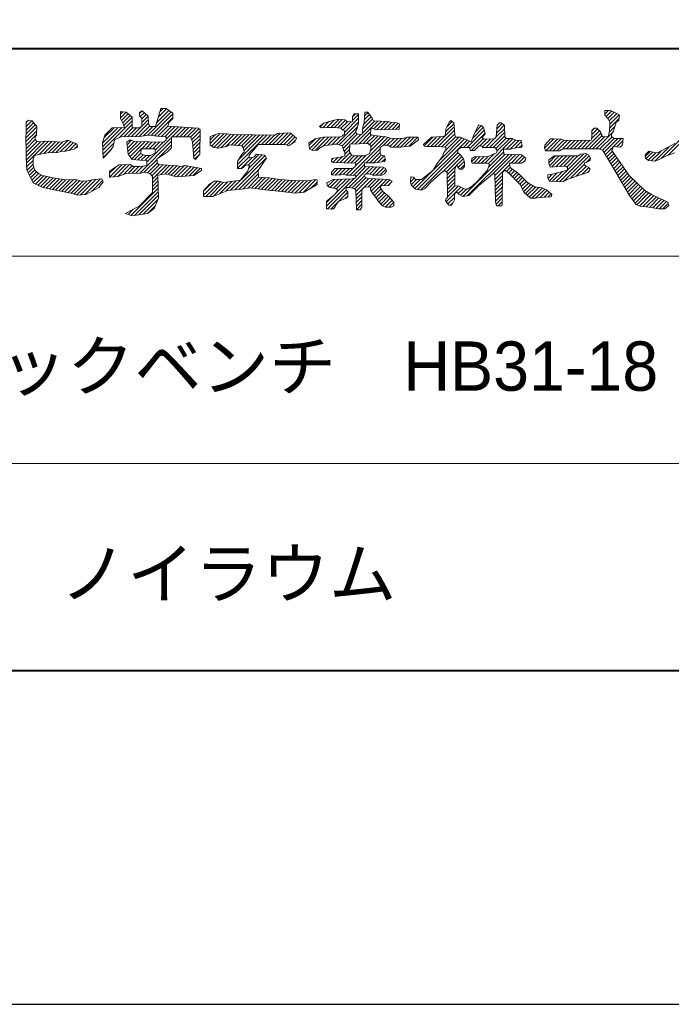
# Model space of a CAD drawing. Header units: millimetres. Extents: x 5514 to 12234, y -691 to 4061.
# Tile 4 of 8: x 10231 to 10730, y -691 to 62. Entities that reach past the tile are written whole.
import ezdxf
from ezdxf.enums import TextEntityAlignment as Align

# ---------------------------------------------------------------- set-up
doc = ezdxf.new("R2010")
doc.units = ezdxf.units.MM
doc.layers.get('Defpoints').update_dxf_attribs({"color": 2})
doc.layers.add('図枠', color=7, linetype='Continuous')
doc.styles.add('Ｐゴシック', font='MS PGothic.ttf')

msp = doc.modelspace()

# ---------------------------------------------------------------- linework, layer by layer
at = {"layer": 'Defpoints'}
msp.add_lwpolyline([(5513.73, -691.13), (12233.73, -691.13), (12233.73, 4060.87), (5513.73, 4060.87)], close=True, dxfattribs=at)
at = {"layer": '図枠', "lineweight": 40}
msp.add_line((5862.38, 39.66), (11885.08, 39.66), dxfattribs=at)
at = {"layer": '図枠', "lineweight": 20, "ltscale": 3}
for p, q in [((10335.18, -19.91), (10339.42, -6.21)), ((10337.37, -12.86), (10343.74, -6.48)), ((10338.64, -8.73), (10341.16, -6.21)), ((10339.42, -6.21), (10343.34, -6.21)), ((10343.34, -6.21), (10348.56, -9.8)), ((10678.66, -7.52), (10682.9, -7.52)), ((10678.66, -11.1), (10678.66, -7.52)), ((10678.66, -10.53), (10681.67, -7.52)), ((10678.66, -7.68), (10678.82, -7.52)), ((10682.9, -7.52), (10685.84, -8.82)), ((10236.54, -16.84), (10238.33, -15.05)), ((10236.55, -16), (10238.18, -15.02)), ((10238.18, -15.02), (10241.12, -15.67)), ((10308.42, -13.71), (10308.42, -8.49)), ((10308.42, -8.49), (10312.99, -8.82)), ((10308.42, -10.47), (10310.26, -8.63)), ((10308.42, -13.32), (10312.92, -8.82)), ((10308.42, -13.71), (10308.42, -13.71)), ((10310.7, -17.95), (10308.42, -13.71)), ((10309.28, -15.31), (10314.48, -10.1)), ((10310.28, -17.16), (10316.02, -11.42)), ((10311.15, -19.14), (10317.55, -12.73)), ((10312.99, -8.82), (10317.56, -12.73)), ((10316.98, -27.54), (10329.78, -14.74)), ((10317.56, -12.73), (10317.56, -20.89)), ((10323.11, -8.82), (10325.06, -7.84)), ((10323.11, -10.03), (10325.18, -7.95)), ((10323.11, -11.76), (10323.11, -8.82)), ((10324.74, -13.39), (10323.11, -11.76)), ((10323.67, -12.32), (10326.66, -9.32)), ((10324.74, -14.09), (10328.14, -10.69)), ((10324.74, -16.94), (10329.61, -12.06)), ((10324.74, -19.58), (10324.74, -13.39)), ((10325.06, -7.84), (10329.63, -12.08)), ((10329.33, -26.59), (10347.12, -8.8)), ((10329.63, -12.08), (10329.96, -17.95)), ((10332.14, -26.63), (10348.56, -10.2)), ((10334.66, -26.96), (10348.56, -13.05)), ((10336.09, -16.98), (10345.43, -7.64)), ((10348.56, -13.71), (10345.3, -16.97)), ((10348.56, -9.8), (10348.56, -13.71)), ((10464, -17.3), (10471.92, -15.03)), ((10466.39, -20.56), (10471.92, -15.03)), ((10469.23, -20.56), (10475.36, -14.43)), ((10471.92, -15.03), (10475.75, -14.37)), ((10472.02, -20.62), (10478.1, -14.55)), ((10474.57, -20.92), (10480.44, -15.05)), ((10475.75, -14.37), (10479.99, -14.69)), ((10479.67, -24.37), (10490.44, -13.6)), ((10479.99, -14.69), (10481.63, -16)), ((10485.87, -12.41), (10486.85, -10.13)), ((10485.87, -12.47), (10488.22, -10.13)), ((10485.87, -15.32), (10490.44, -10.75)), ((10485.87, -16), (10485.87, -12.41)), ((10486.85, -10.13), (10490.44, -10.13)), ((10490.44, -10.13), (10490.44, -17.3)), ((10493.61, -21.82), (10501.23, -14.2)), ((10494.28, -18.3), (10500.18, -12.4)), ((10494.68, -16.97), (10495.33, -8.82)), ((10494.85, -14.89), (10498.99, -10.74)), ((10495.1, -11.79), (10497.8, -9.08)), ((10495.33, -8.82), (10497.62, -8.82)), ((10495.33, -8.82), (10497.62, -8.82)), ((10497.62, -8.82), (10500.88, -13.39)), ((10500.88, -13.39), (10501.86, -15.67)), ((10681.27, -14.04), (10678.66, -11.1)), ((10679.73, -12.31), (10684.02, -8.01)), ((10681.07, -13.81), (10685.98, -8.9)), ((10682.57, -16.65), (10681.27, -14.04)), ((10682.08, -15.65), (10687.84, -9.9)), ((10682.37, -21.05), (10689.67, -13.76)), ((10682.51, -18.07), (10689.69, -10.89)), ((10685.84, -8.82), (10690.08, -11.1)), ((10690.08, -11.1), (10689.43, -15.34)), ((10236.27, -28.5), (10244.7, -20.07)), ((10236.34, -25.59), (10243.47, -18.45)), ((10236.4, -22.67), (10236.55, -16.32)), ((10236.4, -22.67), (10242.17, -16.91)), ((10236.47, -19.75), (10240.66, -15.57)), ((10236.55, -16.32), (10236.55, -16)), ((10241.12, -15.67), (10244.71, -19.91)), ((10244.71, -19.91), (10244.38, -26.43)), ((10294.73, -32.7), (10306.7, -20.73)), ((10294.88, -35.4), (10309.65, -20.63)), ((10295.03, -38.1), (10317.56, -15.57)), ((10295.93, -28.66), (10303.75, -20.83)), ((10296.67, -26.43), (10302.22, -20.89)), ((10302.22, -20.89), (10311.68, -20.56)), ((10307.81, -28.17), (10317.56, -18.42)), ((10311.68, -20.56), (10310.7, -17.95)), ((10311.15, -27.68), (10317.94, -20.89)), ((10314.06, -27.61), (10320.79, -20.89)), ((10317.56, -20.89), (10323.43, -20.89)), ((10319.9, -27.48), (10329.93, -17.44)), ((10322.82, -27.41), (10330.88, -19.34)), ((10323.43, -20.89), (10324.74, -19.58)), ((10326.07, -27), (10333.16, -19.91)), ((10329.96, -17.95), (10331.27, -19.91)), ((10331.27, -19.91), (10335.18, -19.91)), ((10337.18, -27.29), (10344.99, -19.48)), ((10339.8, -27.52), (10347.55, -19.77)), ((10342.48, -27.68), (10350.21, -19.96)), ((10343.34, -29.67), (10352.86, -20.15)), ((10345.3, -16.97), (10344.97, -19.58)), ((10344.97, -19.58), (10367.82, -21.21)), ((10348.12, -27.74), (10355.52, -20.34)), ((10350.97, -27.74), (10358.18, -20.53)), ((10353.82, -27.74), (10360.84, -20.72)), ((10356.67, -27.74), (10363.5, -20.91)), ((10359.52, -27.74), (10366.16, -21.1)), ((10362.07, -28.03), (10368.41, -21.69)), ((10367.82, -21.21), (10369.45, -22.52)), ((10369.45, -22.52), (10369.12, -41.11)), ((10460.74, -19.91), (10464, -17.3)), ((10462.04, -20.89), (10460.74, -19.91)), ((10461.08, -20.17), (10463.75, -17.5)), ((10465.96, -20.56), (10462.04, -20.89)), ((10463.32, -20.78), (10467.92, -16.18)), ((10471.51, -20.56), (10465.96, -20.56)), ((10477.06, -21.21), (10471.51, -20.56)), ((10473.61, -33.28), (10490.44, -16.45)), ((10475.73, -34), (10489.71, -20.02)), ((10477.06, -21.21), (10477.06, -21.21)), ((10478.43, -22.76), (10477.06, -21.21)), ((10477.09, -21.25), (10482.28, -16.06)), ((10478.43, -22.76), (10484.86, -16.33)), ((10481.63, -16), (10484.86, -16.33)), ((10484.86, -16.33), (10485.87, -16)), ((10487.94, -33.19), (10505.36, -15.77)), ((10489.13, -22.19), (10488.15, -23.82)), ((10490.44, -17.3), (10489.13, -22.19)), ((10493.38, -25.78), (10493.7, -20.24)), ((10493.43, -24.85), (10502.59, -15.69)), ((10493.7, -20.24), (10494.68, -16.97)), ((10499.9, -21.54), (10499.58, -26.11)), ((10500.56, -20.89), (10499.9, -21.54)), ((10503.82, -22.52), (10500.56, -20.89)), ((10501.86, -15.67), (10512.96, -16)), ((10502.25, -21.73), (10508.12, -15.85)), ((10521.44, -21.87), (10503.82, -22.52)), ((10504.33, -22.5), (10510.89, -15.93)), ((10507.28, -22.39), (10513.5, -16.18)), ((10510.24, -22.28), (10515.82, -16.7)), ((10512.96, -16), (10514.92, -16.65)), ((10513.2, -22.17), (10518.5, -16.87)), ((10514.92, -16.65), (10520.14, -16.97)), ((10516.16, -22.06), (10520.83, -17.39)), ((10519.12, -21.95), (10521.65, -19.42)), ((10520.14, -16.97), (10521.77, -17.95)), ((10521.77, -17.95), (10521.44, -21.87)), ((10548.56, -35.24), (10563.66, -20.13)), ((10556.92, -26.43), (10557.25, -21.54)), ((10557.09, -23.85), (10563.48, -17.46)), ((10557.25, -21.54), (10559.86, -16.65)), ((10558.03, -20.06), (10562.09, -16.01)), ((10559.86, -16.65), (10561.16, -15.34)), ((10561.16, -15.34), (10563.45, -16.97)), ((10563.45, -16.97), (10563.85, -22.79)), ((10577.59, -28.99), (10585.87, -20.71)), ((10579.44, -24.48), (10582.38, -18.6)), ((10579.62, -24.11), (10584.52, -19.22)), ((10582.38, -18.6), (10584.66, -19.26)), ((10584.66, -19.26), (10586.29, -21.21)), ((10586.29, -21.21), (10587.27, -25.45)), ((10595.04, -28.63), (10602.06, -21.61)), ((10595.76, -27.74), (10596.41, -18.93)), ((10595.97, -24.85), (10601.92, -18.9)), ((10596.2, -21.78), (10600.29, -17.68)), ((10596.41, -18.93), (10598.15, -16.97)), ((10598.15, -16.97), (10599.35, -16.97)), ((10599.35, -16.97), (10601.96, -18.93)), ((10601.96, -18.93), (10602.29, -27.74)), ((10668.87, -22.84), (10670.5, -21.21)), ((10668.87, -23.17), (10670.82, -21.21)), ((10668.87, -26.02), (10673.23, -21.66)), ((10670.5, -21.21), (10672.78, -21.21)), ((10672.78, -21.21), (10675.72, -24.15)), ((10682.17, -24.11), (10686.61, -19.67)), ((10682.25, -23.82), (10682.57, -16.65)), ((10687.47, -16.65), (10685.51, -23.5)), ((10689.43, -15.34), (10687.47, -16.65)), ((10726.9, -42.05), (10753.27, -15.67)), ((10236.23, -30.35), (10236.4, -22.67)), ((10236.25, -31.37), (10244.55, -23.07)), ((10236.32, -34.15), (10244.4, -26.06)), ((10236.39, -36.93), (10243.41, -29.91)), ((10244.38, -26.43), (10243.41, -27.74)), ((10243.41, -27.74), (10243.41, -29.91)), ((10243.41, -29.91), (10244.71, -31.32)), ((10294.71, -32.3), (10296.67, -26.43)), ((10303.85, -30.02), (10302.87, -35.24)), ((10308.75, -27.74), (10303.85, -30.02)), ((10322.78, -27.41), (10308.75, -27.74)), ((10313.31, -31.98), (10315.93, -30.02)), ((10315.93, -30.02), (10319.19, -31.32)), ((10330.61, -26.43), (10322.78, -27.41)), ((10328.65, -47.2), (10347.58, -28.27)), ((10338.12, -27.41), (10330.61, -26.43)), ((10343.34, -27.74), (10338.12, -27.41)), ((10341.71, -31.98), (10343.34, -30.02)), ((10343.34, -30.02), (10343.34, -27.74)), ((10347.58, -27.74), (10347.58, -36.22)), ((10361.94, -27.74), (10347.58, -27.74)), ((10363.58, -31.65), (10361.94, -27.74)), ((10362.91, -30.04), (10369.43, -23.52)), ((10363.62, -32.18), (10369.38, -26.41)), ((10363.83, -34.82), (10369.33, -29.31)), ((10377.19, -27.41), (10383.39, -25.13)), ((10377.19, -32.85), (10384.81, -25.23)), ((10377.19, -30.01), (10381.29, -25.9)), ((10377.19, -34.26), (10377.19, -27.41)), ((10378.06, -34.83), (10387.47, -25.42)), ((10379.79, -35.94), (10390.12, -25.61)), ((10382.24, -36.35), (10392.64, -25.95)), ((10383.39, -25.13), (10390.12, -25.61)), ((10385.29, -36.14), (10395.31, -26.12)), ((10388.9, -35.38), (10398.13, -26.15)), ((10390.12, -25.61), (10393.83, -26.11)), ((10393.09, -34.04), (10400.95, -26.18)), ((10393.83, -26.11), (10426.47, -26.43)), ((10395.76, -34.21), (10403.77, -26.21)), ((10398.07, -49), (10420.7, -26.37)), ((10398.44, -34.39), (10406.59, -26.23)), ((10398.87, -45.35), (10417.88, -26.35)), ((10401.11, -34.57), (10409.41, -26.26)), ((10402.38, -36.15), (10412.23, -26.29)), ((10402.86, -38.51), (10415.05, -26.32)), ((10416.31, -33.61), (10423.52, -26.4)), ((10419.16, -33.61), (10426.34, -26.43)), ((10422.01, -33.61), (10430.56, -25.06)), ((10424.86, -33.61), (10433.5, -24.96)), ((10426.47, -26.43), (10428.43, -25.13)), ((10427.7, -33.61), (10436.45, -24.86)), ((10428.43, -25.13), (10438.22, -24.8)), ((10430.55, -33.61), (10438.85, -25.31)), ((10433.4, -33.61), (10440.43, -26.57)), ((10435.76, -34.09), (10442.02, -27.84)), ((10438.22, -24.8), (10443.11, -28.71)), ((10443.11, -28.71), (10441.81, -31.65)), ((10452.58, -32.3), (10457.8, -29.04)), ((10452.71, -34.24), (10457.93, -29.02)), ((10452.89, -36.91), (10461.35, -28.45)), ((10454.76, -37.89), (10464.61, -28.04)), ((10457.5, -37.99), (10467.53, -27.96)), ((10457.8, -29.04), (10463.68, -28.06)), ((10463.68, -28.06), (10476.4, -27.74)), ((10463.77, -34.58), (10470.45, -27.89)), ((10466.95, -34.24), (10473.38, -27.81)), ((10470.2, -33.84), (10476.3, -27.74)), ((10476.4, -27.74), (10478.36, -27.08)), ((10478.04, -34.54), (10488.38, -24.2)), ((10478.36, -27.08), (10479.67, -25.78)), ((10479.67, -23.17), (10478.43, -22.76)), ((10478.78, -36.66), (10489.82, -25.61)), ((10479.67, -25.78), (10479.67, -23.17)), ((10483.98, -57.09), (10512.86, -28.21)), ((10485.03, -33.25), (10492.21, -26.07)), ((10488.15, -23.82), (10489.13, -25.45)), ((10489.13, -25.45), (10492.07, -26.11)), ((10490.86, -33.12), (10499.71, -24.27)), ((10492.07, -26.11), (10493.38, -25.78)), ((10493.77, -33.05), (10500.49, -26.33)), ((10496.69, -32.98), (10502.85, -26.83)), ((10498.83, -33.69), (10505.42, -27.1)), ((10499.42, -38.8), (10510.56, -27.65)), ((10499.58, -26.11), (10502.19, -26.76)), ((10499.9, -35.47), (10507.99, -27.38)), ((10502.19, -26.76), (10511.33, -27.74)), ((10509.66, -34.26), (10515.04, -28.88)), ((10511.33, -27.74), (10515.04, -28.88)), ((10512.51, -34.26), (10517.84, -28.93)), ((10514.48, -35.13), (10520.63, -28.98)), ((10515.04, -28.88), (10524.05, -29.04)), ((10516.9, -35.56), (10523.43, -29.03)), ((10519.75, -35.56), (10527.1, -28.21)), ((10522.59, -35.56), (10530.1, -28.06)), ((10524.05, -29.04), (10527.64, -28.06)), ((10525.71, -35.29), (10532.94, -28.06)), ((10527.64, -28.06), (10536.13, -28.06)), ((10528.85, -35.01), (10535.79, -28.06)), ((10536.46, -30.02), (10529.93, -34.91)), ((10533.55, -67.33), (10571.45, -29.43)), ((10536.13, -28.06), (10536.46, -30.02)), ((10540.27, -33.61), (10546.15, -28.06)), ((10540.55, -34.7), (10547.27, -27.98)), ((10542.86, -35.24), (10550.33, -27.76)), ((10545.71, -35.24), (10553.4, -27.54)), ((10546.15, -28.06), (10555.29, -27.41)), ((10551.36, -35.28), (10563.85, -22.79)), ((10553.04, -45), (10569.48, -28.56)), ((10554.08, -35.41), (10564.03, -25.46)), ((10555.29, -27.41), (10556.92, -26.43)), ((10556.77, -38.42), (10567.13, -28.06)), ((10556.8, -35.54), (10564.62, -27.72)), ((10563.85, -22.79), (10564.1, -26.43)), ((10564.1, -26.43), (10564.75, -28.06)), ((10564.75, -28.06), (10568.34, -28.06)), ((10568.34, -28.06), (10576.5, -31.65)), ((10573.54, -35.89), (10586.65, -22.78)), ((10575.63, -36.65), (10587.19, -25.09)), ((10576.5, -31.65), (10579.44, -24.48)), ((10576.95, -38.17), (10585.86, -29.26)), ((10583.29, -34.68), (10588.37, -29.61)), ((10587.27, -25.45), (10584.99, -28.39)), ((10584.99, -28.39), (10586.29, -29.69)), ((10585.29, -35.54), (10591.33, -29.49)), ((10586.29, -29.69), (10594.45, -29.37)), ((10587.78, -35.89), (10594.3, -29.37)), ((10589.56, -48.35), (10608.56, -29.35)), ((10590.63, -35.89), (10602.16, -24.36)), ((10593.48, -35.89), (10602.26, -27.11)), ((10594.45, -29.37), (10595.76, -27.74)), ((10595.48, -36.73), (10603.38, -28.83)), ((10596.28, -38.79), (10606.03, -29.04)), ((10602.29, -27.74), (10603.59, -29.04)), ((10603.59, -29.04), (10607.88, -29.04)), ((10607.88, -29.04), (10610.77, -30.35)), ((10632.73, -36.52), (10639.84, -29.4)), ((10632.97, -34.26), (10637.21, -29.37)), ((10633.6, -38.5), (10642.55, -29.54)), ((10636.45, -38.5), (10645.26, -29.69)), ((10637.21, -29.37), (10639.17, -29.37)), ((10639.17, -29.37), (10645.37, -29.69)), ((10645.37, -29.69), (10648.3, -30.67)), ((10663.71, -36.87), (10675.84, -24.74)), ((10666.56, -36.87), (10676.69, -26.74)), ((10668.21, -30.35), (10668.87, -28.39)), ((10668.63, -29.1), (10674.65, -23.08)), ((10668.87, -28.39), (10668.87, -22.84)), ((10669.41, -36.87), (10678.65, -27.63)), ((10672.26, -36.87), (10685.22, -23.91)), ((10674.98, -36.99), (10684.25, -27.72)), ((10675.72, -24.15), (10676.05, -25.78)), ((10676.05, -25.78), (10677.35, -27.74)), ((10676.88, -37.94), (10685.81, -29.02)), ((10677.35, -27.74), (10681.27, -27.41)), ((10678.15, -39.52), (10688.63, -29.04)), ((10679.21, -41.31), (10691.48, -29.04)), ((10681.27, -27.41), (10682.25, -23.82)), ((10685.51, -23.5), (10683.88, -25.78)), ((10683.88, -25.78), (10683.88, -27.41)), ((10683.88, -27.41), (10685.84, -29.04)), ((10685.84, -29.04), (10692.69, -29.04)), ((10692.69, -29.04), (10692.37, -33.93)), ((10236.39, -36.93), (10236.23, -30.35)), ((10236.55, -43.39), (10236.39, -36.93)), ((10236.46, -39.7), (10244.83, -31.34)), ((10236.53, -42.48), (10247.39, -31.62)), ((10236.61, -45.25), (10250.78, -31.08)), ((10236.71, -48), (10253.51, -31.2)), ((10244.71, -31.32), (10247.65, -31.65)), ((10246.32, -41.24), (10256.13, -31.43)), ((10247.65, -31.65), (10251.24, -31)), ((10249.99, -40.42), (10258.8, -31.61)), ((10251.24, -31), (10256.13, -31.43)), ((10253.14, -40.12), (10261.47, -31.79)), ((10256.11, -39.99), (10264.14, -31.97)), ((10256.13, -31.43), (10264.29, -31.98)), ((10259.09, -39.86), (10268.28, -30.67)), ((10262.69, -39.11), (10270.48, -31.32)), ((10264.29, -31.98), (10266.9, -30.67)), ((10265.76, -38.88), (10272.52, -32.13)), ((10272.45, -37.52), (10266.58, -38.82)), ((10266.9, -30.67), (10268.86, -30.67)), ((10268.86, -30.67), (10275.39, -33.28)), ((10269.27, -38.23), (10274.55, -32.95)), ((10275.72, -35.56), (10272.45, -37.52)), ((10273.38, -36.96), (10275.6, -34.74)), ((10275.39, -33.28), (10275.72, -35.56)), ((10295.36, -44.04), (10294.71, -32.3)), ((10295.18, -40.8), (10303.36, -32.62)), ((10295.33, -43.5), (10301.43, -37.4)), ((10302.87, -35.24), (10300.91, -38.17)), ((10314.29, -41.11), (10313.31, -31.98)), ((10313.52, -33.86), (10316.95, -30.43)), ((10313.79, -36.43), (10318.98, -31.24)), ((10314.07, -39), (10321.68, -31.4)), ((10314.53, -41.39), (10324.44, -31.48)), ((10315.82, -42.94), (10327.21, -31.56)), ((10317.12, -44.5), (10324.36, -37.26)), ((10319.19, -31.32), (10341.71, -31.98)), ((10323.22, -55.48), (10347.58, -31.12)), ((10324.09, -40.78), (10324.41, -36.54)), ((10324.09, -36.87), (10334.86, -36.87)), ((10324.75, -36.87), (10329.98, -31.64)), ((10327.59, -36.87), (10332.75, -31.72)), ((10330.44, -36.87), (10335.52, -31.8)), ((10333.29, -36.87), (10338.28, -31.88)), ((10334.86, -36.87), (10335.18, -40.13)), ((10334.97, -38.04), (10341.05, -31.96)), ((10337.6, -43.95), (10347.58, -33.97)), ((10347.58, -36.22), (10344.32, -39.48)), ((10364.56, -44.04), (10363.58, -31.65)), ((10364.04, -37.46), (10369.28, -32.21)), ((10364.24, -40.1), (10369.23, -35.11)), ((10379.79, -35.94), (10377.19, -34.26)), ((10383.39, -36.54), (10379.79, -35.94)), ((10389.59, -35.24), (10383.39, -36.54)), ((10391.55, -33.93), (10389.59, -35.24)), ((10401.34, -34.59), (10391.55, -33.93)), ((10402.64, -36.54), (10401.34, -34.59)), ((10402.97, -39.48), (10402.64, -36.54)), ((10413.74, -33.61), (10410.15, -37.85)), ((10434.3, -33.61), (10413.74, -33.61)), ((10437.24, -34.59), (10434.3, -33.61)), ((10441.81, -31.65), (10437.24, -34.59)), ((10439.7, -33), (10442.41, -30.29)), ((10452.9, -37.19), (10452.58, -32.3)), ((10455.52, -38.17), (10452.9, -37.19)), ((10460.74, -36.54), (10459.11, -37.85)), ((10463.68, -34.59), (10460.74, -36.54)), ((10466.95, -34.24), (10463.68, -34.59)), ((10469.88, -33.93), (10466.95, -34.24)), ((10472.16, -33.28), (10469.88, -33.93)), ((10474.77, -33.28), (10472.16, -33.28)), ((10476.08, -34.26), (10474.77, -33.28)), ((10478.36, -34.59), (10476.08, -34.26)), ((10479.01, -37.85), (10478.36, -34.59)), ((10478.36, -34.59), (10478.36, -34.59)), ((10479.62, -38.66), (10483.85, -34.43)), ((10479.99, -41.13), (10483.68, -37.45)), ((10483.58, -39.15), (10483.91, -33.28)), ((10483.91, -33.28), (10497.94, -32.95)), ((10496.29, -47.63), (10507.08, -36.83)), ((10497.94, -32.95), (10499.9, -34.59)), ((10499.9, -37.19), (10498.92, -40.46)), ((10499.9, -34.59), (10499.9, -37.19)), ((10509.66, -34.26), (10507.08, -35.89)), ((10507.08, -35.89), (10507.08, -39.8)), ((10512.96, -34.26), (10509.66, -34.26)), ((10515.24, -35.56), (10512.96, -34.26)), ((10522.75, -35.56), (10515.24, -35.56)), ((10529.93, -34.91), (10522.75, -35.56)), ((10535.66, -68.08), (10573.43, -30.3)), ((10540.6, -34.91), (10540.27, -33.61)), ((10542.56, -35.24), (10540.6, -34.91)), ((10550.39, -35.24), (10542.56, -35.24)), ((10557.25, -35.56), (10550.39, -35.24)), ((10557.25, -37.85), (10557.25, -35.56)), ((10566.06, -39.8), (10566.71, -37.52)), ((10566.71, -37.52), (10569, -35.89)), ((10569, -35.89), (10575.52, -35.89)), ((10570.69, -35.89), (10575.41, -31.17)), ((10575.52, -35.89), (10575.85, -38.17)), ((10579.11, -38.17), (10581.07, -36.22)), ((10581.07, -36.22), (10582.7, -34.59)), ((10582.7, -34.59), (10584.66, -34.91)), ((10584.66, -34.91), (10585.64, -35.89)), ((10585.64, -35.89), (10593.48, -35.89)), ((10593.48, -35.89), (10594.78, -35.89)), ((10594.78, -35.89), (10596.41, -37.85)), ((10601.31, -37.19), (10601.63, -41.11)), ((10606.53, -37.19), (10601.31, -37.19)), ((10603.57, -37.19), (10610.53, -30.24)), ((10606.42, -37.19), (10613.07, -30.54)), ((10610.77, -36.22), (10606.53, -37.19)), ((10610.09, -36.37), (10614.91, -31.55)), ((10610.77, -30.35), (10614.69, -30.67)), ((10615.01, -35.89), (10610.77, -36.22)), ((10613.29, -36.02), (10615.48, -33.83)), ((10614.69, -30.67), (10615.67, -34.59)), ((10615.67, -34.59), (10615.01, -35.89)), ((10632.64, -36.22), (10632.97, -34.26)), ((10633.29, -38.5), (10632.64, -36.22)), ((10639.29, -38.5), (10647.42, -30.38)), ((10642.14, -38.5), (10650, -30.64)), ((10646.67, -36.87), (10644.06, -38.5)), ((10646.54, -36.95), (10652.89, -30.6)), ((10674.74, -36.87), (10646.67, -36.87)), ((10648.3, -30.67), (10668.21, -30.35)), ((10649.47, -36.87), (10655.79, -30.55)), ((10652.32, -36.87), (10658.68, -30.5)), ((10655.17, -36.87), (10661.58, -30.45)), ((10658.02, -36.87), (10664.48, -30.41)), ((10660.86, -36.87), (10667.37, -30.36)), ((10677.35, -38.17), (10674.74, -36.87)), ((10685.51, -35.24), (10684.21, -38.17)), ((10690.41, -35.56), (10685.51, -35.24)), ((10687.97, -35.4), (10692.57, -30.79)), ((10692.37, -33.93), (10690.41, -35.56)), ((10691.87, -34.34), (10692.37, -33.84)), ((10716.93, -46.32), (10727.88, -35.37)), ((10719, -40.13), (10732.38, -32.95)), ((10721.76, -44.34), (10735.61, -30.49)), ((10236.88, -53.17), (10236.55, -43.39)), ((10242.75, -42.09), (10241.77, -44.7)), ((10241.77, -44.7), (10241.77, -49.59)), ((10249.61, -40.46), (10242.75, -42.09)), ((10252.87, -40.13), (10249.61, -40.46)), ((10260.38, -39.8), (10252.87, -40.13)), ((10262.69, -39.11), (10260.38, -39.8)), ((10266.58, -38.82), (10262.69, -39.11)), ((10300.91, -38.17), (10295.36, -44.04)), ((10295.36, -44.04), (10295.36, -44.04)), ((10317.56, -45.02), (10314.29, -41.11)), ((10323.43, -45.67), (10317.56, -45.02)), ((10319.26, -45.21), (10324.12, -40.35)), ((10321.82, -45.49), (10325.88, -41.43)), ((10327.68, -42.09), (10324.09, -40.78)), ((10324.43, -45.74), (10328.07, -42.09)), ((10326.67, -54.88), (10336.49, -45.07)), ((10327.11, -45.9), (10330.92, -42.09)), ((10331.59, -42.09), (10327.68, -42.09)), ((10335.18, -40.13), (10331.59, -42.09)), ((10344.32, -39.48), (10336.49, -44.7)), ((10336.49, -44.7), (10336.49, -47.63)), ((10364.45, -42.74), (10369.18, -38.01)), ((10365.86, -45.02), (10364.56, -44.04)), ((10365.38, -44.66), (10369.13, -40.91)), ((10369.12, -41.11), (10365.86, -45.02)), ((10395.82, -68.34), (10420.21, -43.95)), ((10398.07, -46.65), (10401.66, -40.78)), ((10398.07, -51.84), (10406.89, -43.03)), ((10400.52, -60.79), (10419.18, -42.14)), ((10400.9, -51.87), (10409.27, -43.5)), ((10401.66, -40.78), (10402.97, -39.48)), ((10406.16, -49.46), (10414.32, -41.3)), ((10406.47, -51.99), (10416.91, -41.55)), ((10410.15, -37.85), (10406.89, -41.76)), ((10406.89, -41.76), (10406.89, -43.72)), ((10406.89, -43.72), (10410.48, -43.39)), ((10410.48, -43.39), (10412.43, -41.11)), ((10412.43, -41.11), (10418.96, -41.76)), ((10420.27, -44.04), (10417.33, -48.28)), ((10418.96, -41.76), (10420.27, -44.04)), ((10459.11, -37.85), (10455.52, -38.17)), ((10469.88, -46.65), (10470.2, -44.37)), ((10470.06, -45.37), (10471.22, -44.21)), ((10470.2, -44.37), (10476.4, -43.39)), ((10471.04, -47.24), (10474.61, -43.67)), ((10473.73, -47.4), (10478.24, -42.89)), ((10476.4, -43.39), (10479.99, -42.41)), ((10476.47, -47.5), (10484.1, -39.88)), ((10479.99, -39.15), (10479.01, -37.85)), ((10479.22, -47.61), (10485.33, -41.49)), ((10479.99, -42.41), (10479.99, -39.15)), ((10481.96, -47.71), (10487.26, -42.41)), ((10485.22, -41.43), (10483.58, -39.15)), ((10484.71, -47.81), (10490.11, -42.41)), ((10487.17, -42.41), (10485.22, -41.43)), ((10495.33, -42.41), (10487.17, -42.41)), ((10487.45, -47.92), (10492.96, -42.41)), ((10487.88, -50.33), (10496.37, -41.84)), ((10498.92, -40.46), (10495.33, -42.41)), ((10499.13, -47.63), (10507.08, -39.68)), ((10501.98, -47.63), (10507.83, -41.78)), ((10505.09, -47.37), (10510.11, -42.35)), ((10507.08, -39.8), (10507.74, -41.76)), ((10507.74, -41.76), (10510.35, -42.41)), ((10508.39, -46.92), (10510.81, -44.5)), ((10510.35, -42.41), (10511, -45.35)), ((10538.15, -68.43), (10566.48, -40.1)), ((10550.72, -48.28), (10554.64, -42.74)), ((10554.64, -42.74), (10555.61, -39.8)), ((10555.22, -54.21), (10568.14, -41.29)), ((10555.61, -39.8), (10557.25, -37.85)), ((10557.63, -54.65), (10569.37, -42.91)), ((10565.59, -49.54), (10570.55, -44.58)), ((10568.34, -41.43), (10566.06, -39.8)), ((10570.63, -44.7), (10568.34, -41.43)), ((10570.22, -73.39), (10602.48, -41.13)), ((10571.61, -47.3), (10570.63, -44.7)), ((10573.53, -72.93), (10605.26, -41.2)), ((10575.85, -38.17), (10579.11, -38.17)), ((10577.15, -44.37), (10576.83, -46.65)), ((10576.89, -46.78), (10580.66, -43.02)), ((10579.11, -43.06), (10577.15, -44.37)), ((10578.56, -47.96), (10583.6, -42.92)), ((10589.56, -42.74), (10579.11, -43.06)), ((10581.41, -47.96), (10586.54, -42.83)), ((10584.26, -47.96), (10589.48, -42.74)), ((10587.11, -47.96), (10594.17, -40.89)), ((10596.08, -40.13), (10589.56, -42.74)), ((10589.82, -50.95), (10601.48, -39.28)), ((10592.88, -56.43), (10608.04, -41.26)), ((10594.8, -57.36), (10610.83, -41.33)), ((10596.41, -37.85), (10596.08, -40.13)), ((10601.63, -41.11), (10615.01, -41.43)), ((10607.05, -47.96), (10613.61, -41.4)), ((10609.9, -47.96), (10615.8, -42.06)), ((10612.75, -47.96), (10617.38, -43.32)), ((10615.01, -41.43), (10618.28, -44.04)), ((10618.28, -44.04), (10617.63, -46.33)), ((10644.06, -38.5), (10633.29, -38.5)), ((10635.9, -45.35), (10640.15, -42.41)), ((10635.9, -47.59), (10641.08, -42.41)), ((10636.49, -49.85), (10643.93, -42.41)), ((10638.37, -50.82), (10646.77, -42.41)), ((10640.15, -42.41), (10658.42, -42.41)), ((10641.36, -50.68), (10649.62, -42.41)), ((10644.13, -62.14), (10665.27, -41.01)), ((10644.36, -50.52), (10652.47, -42.41)), ((10647.11, -62.01), (10666.87, -42.26)), ((10647.41, -50.32), (10655.32, -42.41)), ((10649.7, -50.88), (10658.17, -42.41)), ((10650.26, -53.17), (10662.71, -40.72)), ((10658.42, -42.41), (10660.38, -41.11)), ((10660.38, -41.11), (10664.3, -40.46)), ((10664.3, -40.46), (10666.58, -41.76)), ((10664.73, -47.25), (10667.88, -44.1)), ((10666.58, -41.76), (10667.89, -44.04)), ((10667.89, -44.04), (10667.56, -45.67)), ((10681.6, -45.35), (10677.35, -38.17)), ((10680.27, -43.1), (10684.61, -38.76)), ((10681.33, -44.89), (10685.76, -40.46)), ((10682.38, -46.68), (10686.91, -42.16)), ((10683.43, -48.48), (10688.06, -43.85)), ((10684.21, -38.17), (10697.26, -57.41)), ((10709.53, -41.43), (10712.47, -38.82)), ((10709.53, -41.43), (10712.47, -38.82)), ((10709.86, -44.04), (10709.53, -41.43)), ((10709.86, -44.04), (10709.53, -41.43)), ((10709.71, -42.85), (10713.51, -39.05)), ((10712.14, -46), (10709.86, -44.04)), ((10710.29, -44.41), (10715.27, -39.43)), ((10711.82, -45.73), (10717.64, -39.9)), ((10712.47, -38.82), (10717.04, -39.8)), ((10712.47, -38.82), (10717.04, -39.8)), ((10714.26, -46.14), (10721.74, -38.66)), ((10717.04, -39.8), (10719, -40.13)), ((10717.04, -39.8), (10719, -40.13)), ((10720.3, -45.02), (10717.04, -46.33)), ((10725.85, -42.41), (10720.3, -45.02)), ((10732.38, -40.13), (10725.85, -42.41)), ((10236.8, -50.76), (10241.77, -45.78)), ((10237, -53.41), (10241.77, -48.63)), ((10237.95, -55.31), (10242.28, -50.98)), ((10241.77, -49.59), (10243.08, -53.17)), ((10300.26, -58.51), (10309.59, -49.18)), ((10300.26, -54.15), (10307.44, -49.26)), ((10300.26, -55.66), (10304.99, -50.93)), ((10303.21, -58.41), (10312.55, -49.06)), ((10306.39, -58.07), (10315.51, -48.95)), ((10307.44, -49.26), (10315.93, -48.93)), ((10310.75, -56.57), (10317.44, -49.88)), ((10314.42, -55.74), (10319.6, -50.57)), ((10315.93, -48.93), (10318.54, -50.57)), ((10317.35, -55.66), (10322.44, -50.57)), ((10318.54, -50.57), (10323.43, -50.57)), ((10320.29, -55.57), (10325.72, -50.14)), ((10328.65, -46), (10323.43, -45.67)), ((10323.43, -50.57), (10328.65, -49.59)), ((10328.65, -49.59), (10328.65, -46)), ((10329.08, -55.32), (10336.61, -47.79)), ((10331.18, -56.07), (10338.26, -48.99)), ((10332.5, -57.6), (10340.93, -49.17)), ((10332.9, -60.05), (10343.61, -49.34)), ((10336.49, -47.63), (10337.47, -48.93)), ((10337.47, -48.93), (10352.15, -49.91)), ((10339, -56.79), (10346.28, -49.52)), ((10342.39, -56.26), (10348.95, -49.7)), ((10344.98, -56.52), (10351.62, -49.88)), ((10347.17, -57.17), (10353.97, -50.37)), ((10349.31, -57.88), (10357.56, -49.64)), ((10351.71, -58.33), (10360.03, -50.01)), ((10352.15, -49.91), (10354.76, -50.57)), ((10354.76, -50.57), (10357.7, -49.59)), ((10354.8, -58.09), (10362.45, -50.44)), ((10357.7, -49.59), (10370.43, -51.87)), ((10357.86, -57.88), (10364.86, -50.87)), ((10360.92, -57.66), (10367.28, -51.3)), ((10363.98, -57.45), (10369.7, -51.74)), ((10370.43, -51.87), (10370.43, -53.5)), ((10398.07, -51.87), (10398.07, -46.65)), ((10401.34, -51.87), (10398.07, -51.87)), ((10404.6, -49.26), (10401.34, -51.87)), ((10407.21, -49.59), (10404.6, -49.26)), ((10405.91, -53.83), (10407.21, -49.59)), ((10417.33, -48.28), (10413.74, -53.5)), ((10471.18, -47.3), (10469.88, -46.65)), ((10469.88, -54.81), (10472.49, -51.87)), ((10470.04, -56.78), (10474.96, -51.87)), ((10488.48, -47.96), (10471.18, -47.3)), ((10472.49, -51.87), (10486.19, -51.87)), ((10472.61, -57.07), (10477.8, -51.87)), ((10475.67, -56.86), (10480.65, -51.87)), ((10478.79, -56.59), (10483.5, -51.87)), ((10481.16, -57.06), (10486.96, -51.25)), ((10483.07, -66.55), (10498.96, -50.66)), ((10486.19, -51.87), (10487.83, -50.57)), ((10486.63, -57.29), (10495.01, -48.91)), ((10487.83, -50.57), (10488.48, -47.96)), ((10488.35, -58.41), (10496.17, -50.59)), ((10488.48, -47.96), (10488.48, -47.96)), ((10488.48, -47.96), (10488.48, -47.96)), ((10495.01, -47.63), (10495.01, -50.57)), ((10503.17, -47.63), (10495.01, -47.63)), ((10495.01, -50.57), (10509.37, -50.89)), ((10495.01, -50.57), (10495.01, -50.57)), ((10496.35, -56.11), (10501.74, -50.72)), ((10499.04, -56.27), (10504.53, -50.78)), ((10501.11, -57.05), (10507.31, -50.84)), ((10510.35, -46.65), (10503.17, -47.63)), ((10503.92, -57.09), (10509.84, -51.17)), ((10506.77, -57.09), (10511.33, -52.53)), ((10509.37, -50.89), (10511, -51.87)), ((10511, -45.35), (10510.35, -46.65)), ((10511, -51.87), (10511.98, -53.83)), ((10547.45, -53.17), (10550.72, -48.28)), ((10558.26, -56.87), (10565.14, -49.99)), ((10564.1, -52.85), (10565.41, -49.26)), ((10565.41, -49.26), (10566.71, -51.22)), ((10566.71, -51.22), (10567.69, -52.52)), ((10566.73, -51.24), (10571.35, -46.62)), ((10567.69, -52.52), (10569.97, -52.52)), ((10568.3, -52.52), (10571.61, -49.22)), ((10569.97, -52.52), (10571.61, -50.57)), ((10571.61, -50.57), (10571.61, -47.3)), ((10576.83, -46.65), (10577.48, -47.96)), ((10577.48, -47.96), (10588.9, -47.96)), ((10588.9, -47.96), (10590.54, -48.93)), ((10590.54, -48.93), (10588.9, -53.5)), ((10594.84, -60.16), (10606.06, -48.95)), ((10603.68, -54.17), (10606.5, -51.35)), ((10605.18, -55.52), (10608.15, -52.55)), ((10605.88, -47.96), (10606.5, -51.35)), ((10615.01, -47.96), (10605.88, -47.96)), ((10606.5, -51.35), (10613.06, -56.11)), ((10617.63, -46.33), (10615.01, -47.96)), ((10616.56, -46.99), (10617.79, -45.76)), ((10635.9, -48.28), (10635.9, -45.35)), ((10636.88, -50.89), (10635.9, -48.28)), ((10643.74, -50.57), (10636.88, -50.89)), ((10648.63, -50.24), (10643.74, -50.57)), ((10650.26, -51.22), (10648.63, -50.24)), ((10650.26, -53.17), (10650.26, -51.22)), ((10652.63, -59.34), (10663.32, -48.66)), ((10656.9, -57.92), (10664.44, -50.38)), ((10661.17, -56.5), (10666.49, -51.18)), ((10664.62, -47.3), (10663.32, -47.63)), ((10663.32, -47.63), (10663.32, -49.26)), ((10663.32, -49.26), (10664.62, -50.57)), ((10667.56, -45.67), (10664.62, -47.3)), ((10664.62, -50.57), (10666.26, -50.89)), ((10666.26, -50.89), (10667.56, -52.52)), ((10667.56, -52.52), (10666.26, -54.81)), ((10687.14, -54.81), (10681.6, -45.35)), ((10684.49, -50.28), (10689.21, -45.55)), ((10685.54, -52.07), (10690.36, -47.25)), ((10686.59, -53.87), (10691.51, -48.94)), ((10687.64, -55.66), (10692.67, -50.64)), ((10688.69, -57.46), (10693.82, -52.34)), ((10717.04, -46.33), (10712.14, -46)), ((10239.16, -57.74), (10236.88, -53.17)), ((10238.9, -57.21), (10243.04, -53.06)), ((10242.1, -63.28), (10239.16, -57.74)), ((10239.87, -59.08), (10244.45, -54.5)), ((10240.86, -60.94), (10245.91, -55.89)), ((10241.84, -62.8), (10247.81, -56.84)), ((10243.08, -53.17), (10245.91, -55.89)), ((10243.55, -63.94), (10249.89, -57.6)), ((10245.51, -64.83), (10252.27, -58.08)), ((10245.91, -55.89), (10248.95, -57.41)), ((10247.47, -65.72), (10254.64, -58.55)), ((10248.95, -57.41), (10257.11, -59.04)), ((10249.46, -66.58), (10257.02, -59.03)), ((10251.83, -67.06), (10259.44, -59.45)), ((10254.21, -67.53), (10261.87, -59.86)), ((10257.11, -59.04), (10266.58, -60.68)), ((10281.24, -71.84), (10292.98, -60.09)), ((10288.12, -60.35), (10294.32, -60.02)), ((10294.32, -60.02), (10295.3, -62.31)), ((10300.26, -58.72), (10300.26, -54.15)), ((10306.46, -58.07), (10300.26, -58.72)), ((10312.99, -55.78), (10306.46, -58.07)), ((10324.09, -55.46), (10312.99, -55.78)), ((10327.02, -54.81), (10324.09, -55.46)), ((10330.94, -55.78), (10327.02, -54.81)), ((10332.9, -58.07), (10330.94, -55.78)), ((10332.9, -70.46), (10332.9, -58.07)), ((10332.9, -62.9), (10337.17, -58.63)), ((10343.34, -56.11), (10337.14, -57.09)), ((10337.14, -57.09), (10337.47, -74.7)), ((10345.95, -56.76), (10343.34, -56.11)), ((10350.85, -58.39), (10345.95, -56.76)), ((10355.09, -58.07), (10350.85, -58.39)), ((10364.56, -57.41), (10355.09, -58.07)), ((10370.43, -53.5), (10364.56, -57.41)), ((10398.97, -68.04), (10414.25, -52.76)), ((10400.36, -61), (10405.91, -53.83)), ((10402.17, -67.68), (10413.85, -56)), ((10405.5, -67.21), (10413.98, -58.73)), ((10408.6, -66.96), (10416.72, -58.83)), ((10411.14, -67.26), (10419.46, -58.94)), ((10413.69, -67.56), (10422.21, -59.04)), ((10413.74, -53.5), (10413.98, -58.73)), ((10413.98, -58.73), (10422.23, -59.04)), ((10416.24, -67.86), (10424.66, -59.43)), ((10418.79, -68.16), (10427.12, -59.83)), ((10421.37, -68.42), (10429.58, -60.22)), ((10422.23, -59.04), (10430.38, -60.35)), ((10465.96, -80.8), (10487.34, -59.42)), ((10469.88, -56.76), (10469.88, -54.81)), ((10472.61, -57.07), (10469.88, -56.76)), ((10470.86, -60.35), (10485.54, -60.02)), ((10471.26, -66.96), (10478.03, -60.19)), ((10477.06, -56.76), (10472.61, -57.07)), ((10473.34, -70.58), (10483.86, -60.06)), ((10473.47, -67.59), (10480.94, -60.13)), ((10478.04, -56.44), (10477.06, -56.76)), ((10481.3, -57.09), (10478.04, -56.44)), ((10484.24, -57.09), (10481.3, -57.09)), ((10488.15, -57.41), (10484.24, -57.09)), ((10485.54, -60.02), (10488.48, -59.04)), ((10485.61, -66.85), (10494.68, -57.78)), ((10487.73, -67.58), (10496.33, -58.98)), ((10488.48, -59.04), (10488.15, -57.41)), ((10488.5, -69.66), (10498.43, -59.73)), ((10488.58, -72.43), (10501.17, -59.84)), ((10496.31, -56.11), (10494.68, -57.09)), ((10494.68, -57.09), (10494.68, -58.07)), ((10494.68, -58.07), (10497.62, -59.7)), ((10498.6, -56.11), (10496.31, -56.11)), ((10497.62, -59.7), (10513.94, -60.35)), ((10497.81, -66.04), (10503.91, -59.95)), ((10501.21, -57.09), (10498.6, -56.11)), ((10499.58, -67.13), (10506.65, -60.06)), ((10500.27, -69.28), (10509.38, -60.17)), ((10508.39, -57.09), (10501.21, -57.09)), ((10510.35, -56.11), (10508.39, -57.09)), ((10511.98, -53.83), (10510.35, -56.11)), ((10530.16, -61.98), (10530.48, -58.39)), ((10530.2, -62.14), (10533.03, -59.31)), ((10530.42, -59.07), (10531.01, -58.48)), ((10530.48, -58.39), (10532.44, -58.72)), ((10532.44, -58.72), (10534.07, -60.35)), ((10538.64, -60.35), (10547.45, -53.17)), ((10555.29, -54.15), (10546.15, -61.98)), ((10556.59, -53.83), (10555.29, -54.15)), ((10558.23, -55.13), (10556.59, -53.83)), ((10558.55, -74.05), (10558.23, -55.13)), ((10558.3, -59.67), (10564.1, -53.88)), ((10558.35, -62.47), (10564.1, -56.72)), ((10558.4, -65.27), (10564.1, -59.57)), ((10564.1, -65.24), (10564.1, -52.85)), ((10588.9, -53.5), (10581.4, -61.65)), ((10592.82, -56.44), (10582.38, -64.92)), ((10594.78, -56.11), (10592.82, -56.44)), ((10595.11, -77.31), (10594.78, -56.11)), ((10594.88, -62.97), (10600.62, -57.23)), ((10594.93, -65.77), (10600.58, -60.12)), ((10600.65, -54.81), (10600.33, -79.59)), ((10602.94, -53.5), (10600.65, -54.81)), ((10600.65, -54.81), (10600.65, -54.81)), ((10606.2, -56.44), (10602.94, -53.5)), ((10614.36, -64.59), (10606.2, -56.44)), ((10606.66, -56.89), (10609.8, -53.75)), ((10608.08, -58.32), (10611.45, -54.95)), ((10609.51, -59.74), (10613.1, -56.15)), ((10610.93, -61.16), (10614.52, -57.57)), ((10612.36, -62.59), (10615.95, -59)), ((10613.06, -56.11), (10619.58, -62.63)), ((10635.25, -56.76), (10639.82, -56.11)), ((10635.25, -59.37), (10635.25, -56.76)), ((10635.25, -56.79), (10635.28, -56.76)), ((10636.56, -61.65), (10635.25, -59.37)), ((10635.35, -59.54), (10638.6, -56.28)), ((10636.38, -61.35), (10642.33, -55.4)), ((10638.78, -61.8), (10646.29, -54.29)), ((10639.82, -56.11), (10650.26, -53.17)), ((10641.46, -61.97), (10650.25, -53.18)), ((10666.26, -54.81), (10649.61, -60.35)), ((10665.44, -55.08), (10666.98, -53.54)), ((10697.59, -72.74), (10687.14, -54.81)), ((10689.74, -59.26), (10694.97, -54.04)), ((10690.79, -61.06), (10696.12, -55.73)), ((10691.84, -62.86), (10697.27, -57.43)), ((10692.88, -64.66), (10698.74, -58.81)), ((10693.93, -66.46), (10700.2, -60.19)), ((10697.26, -57.41), (10709.34, -68.83)), ((10249.28, -66.55), (10242.1, -63.28)), ((10261.33, -68.95), (10249.28, -66.55)), ((10256.58, -68), (10264.3, -60.28)), ((10258.96, -68.48), (10266.77, -60.67)), ((10261.33, -68.95), (10269.74, -60.54)), ((10263.7, -69.43), (10272.71, -60.42)), ((10266.08, -69.9), (10275.35, -60.63)), ((10266.58, -60.68), (10274.41, -60.35)), ((10268.45, -70.38), (10277.54, -61.29)), ((10270.8, -70.88), (10280.22, -61.46)), ((10272.97, -71.56), (10282.92, -61.6)), ((10274.41, -60.35), (10277.67, -61.33)), ((10275.14, -72.24), (10286.68, -60.7)), ((10277.67, -61.33), (10282.92, -61.6)), ((10278.05, -72.17), (10289.97, -60.25)), ((10292.04, -66.55), (10281.92, -71.76)), ((10282.92, -61.6), (10288.12, -60.35)), ((10286.54, -69.38), (10294.79, -61.13)), ((10295.3, -62.31), (10292.04, -66.55)), ((10316.58, -87.76), (10337.32, -67.02)), ((10332.9, -65.75), (10337.22, -61.43)), ((10332.9, -68.6), (10337.27, -64.22)), ((10371.96, -72.26), (10382.57, -61.65)), ((10371.96, -69.41), (10378.7, -62.67)), ((10371.96, -69.15), (10376.53, -63.94)), ((10373.67, -73.39), (10385.12, -61.95)), ((10376.52, -73.39), (10387.36, -62.56)), ((10376.53, -63.94), (10380.45, -61.65)), ((10379.52, -73.24), (10390.5, -62.26)), ((10380.45, -61.65), (10384.04, -61.65)), ((10384.04, -61.65), (10387.63, -62.63)), ((10384.27, -71.35), (10393.77, -61.85)), ((10387.63, -62.63), (10400.36, -61)), ((10389.01, -69.45), (10397.04, -61.43)), ((10392.68, -68.63), (10400.3, -61.01)), ((10407.86, -66.87), (10401.01, -67.85)), ((10418.96, -68.18), (10407.86, -66.87)), ((10423.96, -68.69), (10432.13, -60.52)), ((10426.54, -68.95), (10434.73, -60.76)), ((10429.12, -69.22), (10437.33, -61.01)), ((10430.38, -60.35), (10439.93, -61.26)), ((10431.71, -69.48), (10439.93, -61.26)), ((10434.24, -69.8), (10442.77, -61.27)), ((10436.77, -70.12), (10445.6, -61.29)), ((10439.3, -70.43), (10448.43, -61.3)), ((10439.93, -61.26), (10453.23, -61.33)), ((10441.84, -70.75), (10451.27, -61.32)), ((10444.91, -70.52), (10454.43, -61)), ((10448.06, -70.22), (10457.77, -60.51)), ((10458.78, -64.26), (10448.99, -70.13)), ((10453.23, -61.33), (10456.82, -60.35)), ((10454, -67.13), (10458.78, -62.35)), ((10456.82, -60.35), (10458.78, -60.68)), ((10458.78, -60.68), (10458.78, -64.26)), ((10466.29, -62.96), (10470.86, -60.35)), ((10466.61, -64.92), (10466.29, -62.96)), ((10466.35, -63.33), (10467.29, -62.39)), ((10468.57, -66.55), (10466.61, -64.92)), ((10467.16, -65.37), (10472.2, -60.32)), ((10472.81, -67.2), (10468.57, -66.55)), ((10468.79, -66.58), (10475.12, -60.25)), ((10474.45, -68.18), (10472.81, -67.2)), ((10480.97, -66.55), (10480.97, -68.5)), ((10483.91, -66.55), (10480.97, -66.55)), ((10487.5, -67.2), (10483.91, -66.55)), ((10488.48, -68.83), (10487.5, -67.2)), ((10494.35, -66.87), (10493.05, -68.18)), ((10496.31, -65.89), (10494.35, -66.87)), ((10499.58, -66.22), (10496.31, -65.89)), ((10499.58, -68.18), (10499.58, -66.22)), ((10501.39, -71.01), (10512.12, -60.28)), ((10502.66, -72.59), (10507.73, -67.52)), ((10507.74, -65.24), (10507.08, -66.55)), ((10507.08, -66.55), (10509.04, -69.48)), ((10513.28, -64.92), (10507.74, -65.24)), ((10510.15, -65.1), (10514.55, -60.7)), ((10513.18, -64.92), (10514.21, -63.89)), ((10516.22, -61.65), (10513.28, -64.92)), ((10513.94, -60.35), (10516.22, -61.65)), ((10530.81, -64.59), (10530.16, -61.98)), ((10530.77, -64.42), (10534.84, -60.35)), ((10534.07, -67.85), (10530.81, -64.59)), ((10532.13, -65.91), (10537.69, -60.35)), ((10534.07, -60.35), (10538.64, -60.35)), ((10541.25, -67.2), (10538.64, -68.5)), ((10546.15, -61.98), (10541.25, -67.2)), ((10557.58, -77.48), (10568.72, -66.34)), ((10558.45, -68.07), (10564.1, -62.42)), ((10558.5, -70.87), (10564.13, -65.24)), ((10558.55, -73.67), (10566.72, -65.5)), ((10567.36, -65.57), (10564.1, -65.24)), ((10566.76, -71.16), (10570.69, -67.22)), ((10569.65, -66.87), (10567.36, -65.57)), ((10568.4, -72.36), (10573.01, -67.76)), ((10571.61, -67.52), (10569.65, -66.87)), ((10573.56, -67.85), (10571.61, -67.52)), ((10577.48, -65.57), (10573.56, -67.85)), ((10582.38, -64.92), (10574.87, -72.74)), ((10581.4, -61.65), (10577.48, -65.57)), ((10594.97, -68.58), (10600.55, -63)), ((10595.01, -71.38), (10600.51, -65.89)), ((10613.78, -64.01), (10617.37, -60.42)), ((10616.97, -70.13), (10614.36, -64.59)), ((10614.9, -65.74), (10618.8, -61.85)), ((10615.81, -67.67), (10620.39, -63.1)), ((10616.73, -69.61), (10622.18, -64.16)), ((10618.05, -71.14), (10623.97, -65.21)), ((10619.52, -72.51), (10625.99, -66.04)), ((10619.58, -62.63), (10625.13, -65.89)), ((10621, -73.89), (10628.41, -66.47)), ((10623.03, -74.7), (10630.81, -66.92)), ((10625.13, -65.89), (10630.68, -66.87)), ((10625.88, -74.7), (10632.9, -67.68)), ((10630.68, -66.87), (10634.27, -68.18)), ((10646.67, -62.31), (10636.56, -61.65)), ((10649.61, -60.35), (10646.67, -62.31)), ((10694.98, -68.27), (10701.67, -61.58)), ((10696.03, -70.07), (10703.13, -62.96)), ((10697.08, -71.87), (10704.6, -64.35)), ((10698.22, -73.57), (10706.06, -65.73)), ((10699.45, -75.19), (10707.52, -67.12)), ((10270.49, -70.79), (10261.33, -68.95)), ((10275.72, -72.42), (10270.49, -70.79)), ((10281.92, -71.76), (10275.72, -72.42)), ((10319.29, -87.9), (10337.38, -69.82)), ((10322.56, -87.48), (10337.43, -72.61)), ((10323.11, -80.57), (10332.9, -70.46)), ((10337.47, -74.7), (10334.2, -82.53)), ((10371.96, -73.39), (10371.96, -69.15)), ((10379.14, -73.39), (10371.96, -73.39)), ((10390.57, -68.83), (10379.14, -73.39)), ((10401.01, -67.85), (10390.57, -68.83)), ((10431.71, -69.48), (10418.96, -68.18)), ((10442.13, -70.79), (10431.71, -69.48)), ((10448.99, -70.13), (10442.13, -70.79)), ((10465.96, -76.98), (10472.16, -72.09)), ((10465.96, -77.96), (10470.58, -73.34)), ((10466.71, -82.9), (10481.04, -68.57)), ((10472.16, -72.09), (10474.45, -69.15)), ((10474.45, -69.15), (10474.45, -68.18)), ((10481.63, -74.37), (10475.1, -77.31)), ((10475.2, -77.26), (10482.28, -70.18)), ((10480.37, -74.94), (10482.28, -73.03)), ((10480.97, -68.5), (10482.28, -69.81)), ((10482.28, -73.07), (10481.63, -74.37)), ((10482.28, -69.81), (10482.28, -73.07)), ((10488.9, -83.5), (10488.48, -68.83)), ((10488.66, -75.19), (10493.05, -70.81)), ((10488.74, -77.96), (10493.05, -73.65)), ((10493.05, -68.18), (10493.05, -81.55)), ((10501.21, -70.79), (10499.58, -68.18)), ((10503.82, -74.05), (10501.21, -70.79)), ((10505.78, -77.31), (10503.82, -74.05)), ((10503.91, -74.19), (10508.87, -69.23)), ((10504.97, -75.97), (10510.35, -70.59)), ((10506.11, -77.68), (10511.9, -71.9)), ((10507.46, -79.18), (10513.42, -73.22)), ((10508.86, -80.63), (10514.8, -74.7)), ((10509.04, -69.48), (10513.28, -73.07)), ((10513.28, -73.07), (10517.53, -77.63)), ((10538.64, -68.5), (10534.07, -67.85)), ((10556.92, -76.66), (10557.57, -75.03)), ((10557.57, -75.03), (10558.55, -74.05)), ((10558.85, -79.07), (10563.77, -74.14)), ((10565.73, -70.13), (10563.77, -71.44)), ((10563.77, -71.44), (10563.77, -76)), ((10567.36, -71.76), (10565.73, -70.13)), ((10570.22, -73.39), (10567.36, -71.76)), ((10574.87, -72.74), (10570.22, -73.39)), ((10595.06, -74.19), (10600.47, -68.78)), ((10595.1, -77), (10600.43, -71.66)), ((10595.69, -79.25), (10600.39, -74.55)), ((10621.87, -74.7), (10616.97, -70.13)), ((10626.11, -74.7), (10621.87, -74.7)), ((10629.38, -74.05), (10626.11, -74.7)), ((10629.38, -74.05), (10634.78, -68.65)), ((10637.86, -73.72), (10629.38, -74.05)), ((10632.34, -73.93), (10636.27, -70.01)), ((10634.27, -68.18), (10638.19, -71.76)), ((10635.31, -73.82), (10637.76, -71.37)), ((10638.19, -71.76), (10637.86, -73.72)), ((10702.81, -79.59), (10697.59, -72.74)), ((10700.68, -76.8), (10708.99, -68.5)), ((10701.92, -78.42), (10710.7, -69.63)), ((10703.35, -79.83), (10712.5, -70.69)), ((10705.33, -80.71), (10714.29, -71.74)), ((10707.76, -81.12), (10716.19, -72.69)), ((10709.34, -68.83), (10714.89, -72.09)), ((10710.33, -81.4), (10718.14, -73.59)), ((10712.89, -81.69), (10720.1, -74.48)), ((10714.89, -72.09), (10726.96, -77.63)), ((10312.34, -86.44), (10323.11, -80.57)), ((10325.93, -86.96), (10336.95, -75.94)), ((10329.3, -86.44), (10334.91, -80.82)), ((10334.2, -82.53), (10329.31, -86.44)), ((10465.96, -82.85), (10465.96, -76.98)), ((10469.38, -83.08), (10474.96, -77.5)), ((10472.49, -81.87), (10470.86, -83.18)), ((10473.47, -79.59), (10472.49, -81.87)), ((10475.1, -77.31), (10473.47, -79.59)), ((10488.82, -80.73), (10493.05, -76.5)), ((10488.9, -83.5), (10493.05, -79.35)), ((10493.05, -81.55), (10491.74, -83.5)), ((10508.71, -80.57), (10505.78, -77.31)), ((10511, -81.55), (10508.71, -80.57)), ((10510.85, -81.49), (10516.17, -76.17)), ((10515.57, -81.55), (10511, -81.55)), ((10513.64, -81.55), (10517.53, -77.66)), ((10517.53, -80.57), (10515.57, -81.55)), ((10517.41, -80.63), (10517.53, -80.51)), ((10517.53, -77.63), (10517.53, -80.57)), ((10559.53, -79.92), (10556.92, -76.66)), ((10561.82, -79.92), (10559.53, -79.92)), ((10560.85, -79.92), (10562.79, -77.98)), ((10563.77, -76), (10561.82, -79.92)), ((10596.08, -80.57), (10595.11, -77.31)), ((10595.11, -77.31), (10595.11, -77.31)), ((10600, -80.57), (10596.08, -80.57)), ((10597.22, -80.57), (10600.36, -77.44)), ((10600.33, -79.59), (10600, -80.57)), ((10705.75, -80.9), (10702.81, -79.59)), ((10714.56, -81.87), (10705.75, -80.9)), ((10719.45, -82.85), (10714.56, -81.87)), ((10715.39, -82.04), (10722.05, -75.38)), ((10717.76, -82.51), (10724, -76.27)), ((10720.27, -82.85), (10725.95, -77.17)), ((10723.12, -82.85), (10727.24, -78.74)), ((10727.61, -80.24), (10724.68, -82.85)), ((10726.96, -77.63), (10727.61, -80.24)), ((10317.56, -88.07), (10312.34, -86.44)), ((10314.41, -87.09), (10318.31, -83.18)), ((10320.82, -87.74), (10317.56, -88.07)), ((10329.31, -86.44), (10320.82, -87.74)), ((10470.86, -83.18), (10465.96, -82.85)), ((10491.74, -83.5), (10488.9, -83.5)), ((10724.68, -82.85), (10719.45, -82.85))]:
    msp.add_line(p, q, dxfattribs=at)
at = {"layer": '図枠', "lineweight": 20}
for p, q in [((8221.55, -118.94), (11885.08, -118.94)), ((8221.55, -277.53), (11885.08, -277.53))]:
    msp.add_line(p, q, dxfattribs=at)
at = {"layer": '図枠', "lineweight": 40, "ltscale": 300}
msp.add_line((11885.08, -436.13), (5862.38, -436.13), dxfattribs=at)
at = {"layer": '図枠', "lineweight": 40}
msp.add_lwpolyline([(5862.38, 3805.87), (11885.08, 3805.87), (11885.08, -436.13), (5862.38, -436.13)], close=True, dxfattribs=at)

# ---------------------------------------------------------------- texts
at = {"layer": '図枠', "lineweight": 20, "style": 'Ｐゴシック'}
for s, height, p in [('ハイバックベンチ\u3000HB31-18', 37.7067, (10390.77, -221.94)), ('ノイラウム', 37.707, (10390.77, -380.53))]:
    msp.add_text(s, height=height, dxfattribs=at).set_placement(p, align=Align.CENTER)

doc.saveas('drawing.dxf')
